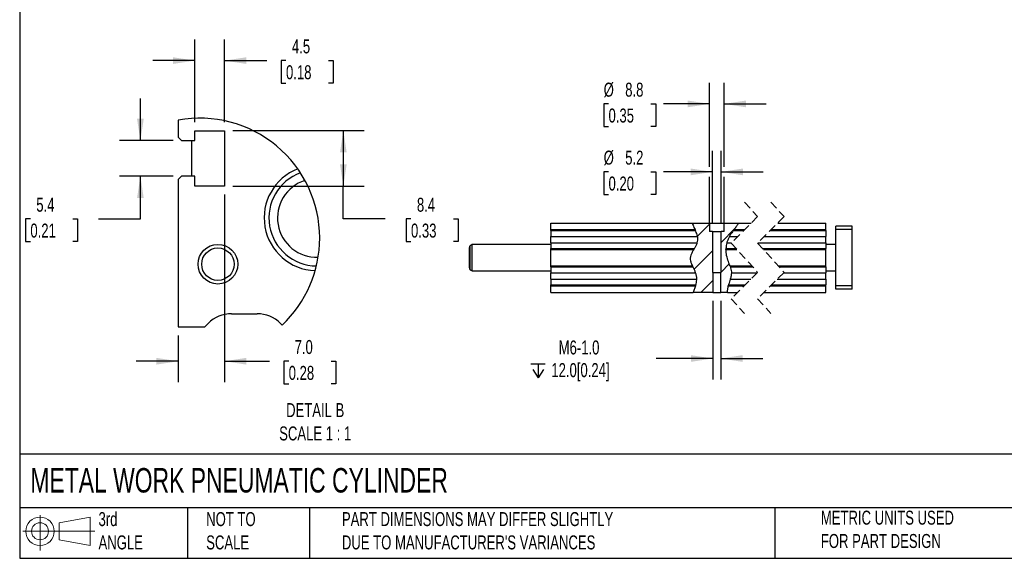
# Model space of a CAD drawing. Header units: millimetres. Extents: x 25 to 1092, y 25 to 838.
# Tile 1 of 4: x 25 to 621, y 25 to 351. Entities that reach past the tile are written whole.
import ezdxf

# ---------------------------------------------------------------- set-up
doc = ezdxf.new("R2010")
doc.units = ezdxf.units.MM
doc.header["$LTSCALE"] = 4
doc.linetypes.add('SLD-Dashed', pattern=[1.905, 1.27, -0.635])
doc.linetypes.add('SLD-Solid', pattern=[0])
doc.layers.add('DIMENSIONS', color=140, linetype='SLD-Solid', lineweight=25)
doc.layers.add('TEXT', color=140, linetype='SLD-Solid', lineweight=25)
doc.layers.add('HATCH', color=6, linetype='SLD-Solid')
doc.layers.add('SLD-DEFPOINTS', color=7, linetype='Continuous')
doc.styles.add('SLDTEXTSTYLE0', font='TXT', dxfattribs={"width": 0.7})
doc.dimstyles.new('SLDDIMSTYLE0', dxfattribs={"dimtxt": 8.632031, "dimasz": 13.208, "dimexe": 0, "dimexo": 0.0625, "dimgap": 2.158008, "dimtad": 0, "dimtih": 1, "dimtoh": 1, "dimrnd": 1e-09, "dimzin": 12, "dimdsep": 46, "dimtxsty": 'SLDTEXTSTYLE0', "dimsah": 1, "dimcen": 0.09, "dimadec": 0, "dimazin": 3, "dimtfac": 1, "dimtmove": 0, "dimatfit": 0, "dimfxl": 0, "dimfrac": 2, "dimtolj": 1, "dimtzin": 12, "dimarcsym": 0})
doc.dimstyles.new('SLDDIMSTYLE7', dxfattribs={"dimtxt": 8.632031, "dimasz": 13.208, "dimexe": 0, "dimexo": 0.0625, "dimgap": 2.158008, "dimtad": 0, "dimtih": 1, "dimtoh": 1, "dimlfac": 0.25, "dimrnd": 1e-09, "dimzin": 12, "dimdsep": 46, "dimtxsty": 'SLDTEXTSTYLE0', "dimsah": 1, "dimcen": 0.09, "dimadec": 0, "dimazin": 3, "dimtfac": 1, "dimtmove": 0, "dimatfit": 0, "dimfxl": 0, "dimfrac": 2, "dimtolj": 1, "dimtzin": 12, "dimarcsym": 0})
doc.dimstyles.new('SLDDIMSTYLE8', dxfattribs={"dimtxt": 8.632031, "dimasz": 13.208, "dimexe": 0, "dimexo": 0.0625, "dimgap": 2.158008, "dimtad": 0, "dimtih": 1, "dimtoh": 1, "dimlfac": 0.25, "dimrnd": 1e-09, "dimzin": 12, "dimdsep": 46, "dimtxsty": 'SLDTEXTSTYLE0', "dimsah": 1, "dimcen": 0.09, "dimadec": 0, "dimazin": 3, "dimtfac": 1, "dimtofl": 0, "dimtmove": 0, "dimatfit": 3, "dimfxl": 0, "dimfrac": 2, "dimtolj": 1, "dimtzin": 12, "dimarcsym": 0})
doc.dimstyles.new('SLDDIMSTYLE9', dxfattribs={"dimtxt": 8.632031, "dimasz": 13.208, "dimexe": 0, "dimexo": 0.0625, "dimgap": 2.158008, "dimtad": 0, "dimtih": 1, "dimtoh": 1, "dimlfac": 0.25, "dimrnd": 1e-09, "dimzin": 4, "dimdsep": 46, "dimtxsty": 'SLDTEXTSTYLE0', "dimsah": 1, "dimcen": 0.09, "dimadec": 0, "dimazin": 1, "dimtfac": 1, "dimtmove": 0, "dimatfit": 0, "dimfxl": 0, "dimfrac": 2, "dimtolj": 1, "dimtzin": 12, "dimarcsym": 0})

# ---------------------------------------------------------------- blocks, each defined once
blk = doc.blocks.new('Block11')
at = {"color": 7, "linetype": 'SLD-Solid', "lineweight": 18}
for p, q in [((10.35, 21.24), (10.35, 0)), ((21.92, 16.67), (40.7, 20.13)), ((40.7, 20.13), (40.7, 2.93)), ((21.92, 6.38), (21.92, 16.67)), ((0, 11.53), (43.49, 11.53)), ((21.92, 6.38), (40.7, 2.93))]:
    blk.add_line(p, q, dxfattribs=at)
for radius in [8.6, 5.14]:
    blk.add_circle((10.35, 11.53), radius, dxfattribs=at)
blk = doc.blocks.new('Block12')
at = {"layer": 'SLD-DEFPOINTS'}
blk.add_blockref('Block11', (0, 0), dxfattribs=at)
blk = doc.blocks.new('_D_23')
at = {"layer": 'DIMENSIONS'}
for p, q in [((444.82, 228.19), (444.82, 271.95)), ((450.02, 228.19), (450.02, 271.95)), ((381.87, 259.25), (378.97, 259.25)), ((378.97, 259.25), (378.97, 245.53)), ((407.52, 259.25), (410.42, 259.25)), ((410.42, 259.25), (410.42, 245.53)), ((444.82, 259.25), (415.25, 259.25)), ((450.02, 259.25), (475.42, 259.25)), ((378.97, 245.53), (381.87, 245.53)), ((410.42, 245.53), (407.52, 245.53))]:
    blk.add_line(p, q, dxfattribs=at)
for points in [[(444.82, 259.25), (431.61, 261.29), (431.61, 257.22)], [(450.02, 259.25), (463.23, 257.22), (463.23, 261.29)]]:
    blk.add_solid(points, dxfattribs=at)
at = {"layer": 'DIMENSIONS', "char_height": 8.467, "attachment_point": 1, "style": 'SLDTEXTSTYLE0'}
for s, insert in [('%%c', (378.94, 272.1)), ('5.2', (391.98, 272.1)), ('0.20', (381.87, 256.45))]:
    blk.add_mtext(s, dxfattribs=dict(at, insert=insert))
blk = doc.blocks.new('_D_24')
at = {"layer": 'DIMENSIONS'}
for p, q in [((443.02, 262.3), (443.02, 313.09)), ((451.82, 262.3), (451.82, 313.09)), ((381.87, 300.39), (378.97, 300.39)), ((378.97, 300.39), (378.97, 286.67)), ((407.52, 300.39), (410.42, 300.39)), ((410.42, 300.39), (410.42, 286.67)), ((443.02, 300.39), (415.25, 300.39)), ((451.82, 300.39), (477.22, 300.39)), ((378.97, 286.67), (381.87, 286.67)), ((410.42, 286.67), (407.52, 286.67)), ((443.02, 228.19), (443.02, 256.21)), ((451.82, 228.19), (451.82, 256.21))]:
    blk.add_line(p, q, dxfattribs=at)
for points in [[(443.02, 300.39), (429.81, 302.42), (429.81, 298.36)], [(451.82, 300.39), (465.03, 298.36), (465.03, 302.42)]]:
    blk.add_solid(points, dxfattribs=at)
at = {"layer": 'DIMENSIONS', "char_height": 8.467, "attachment_point": 1, "style": 'SLDTEXTSTYLE0'}
for s, insert in [('%%c', (378.94, 313.24)), ('8.8', (391.98, 313.24)), ('0.35', (381.87, 297.59))]:
    blk.add_mtext(s, dxfattribs=dict(at, insert=insert))
blk = doc.blocks.new('SW_SYMBOL_HOLE_DEPTH')
at = {"layer": 'DIMENSIONS', "color": 0}
for p, q in [((0, 3500), (3200, 3500)), ((400, 2220), (1600, 300)), ((1600, 3500), (1600, 300)), ((2800, 2220), (1600, 300))]:
    blk.add_line(p, q, dxfattribs=at)
blk = doc.blocks.new('_D_25')
at = {"layer": 'DIMENSIONS'}
for p, q in [((444.96, 181.23), (444.96, 133.61)), ((449.88, 181.23), (449.88, 133.61)), ((444.96, 146.31), (410.73, 146.31)), ((449.88, 146.31), (475.28, 146.31))]:
    blk.add_line(p, q, dxfattribs=at)
for points in [[(444.96, 146.31), (431.75, 148.34), (431.75, 144.28)], [(449.88, 146.31), (463.09, 144.28), (463.09, 148.34)]]:
    blk.add_solid(points, dxfattribs=at)
at = {"layer": 'DIMENSIONS', "xscale": 0.002688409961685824, "yscale": 0.002688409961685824, "zscale": 0.002688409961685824}
blk.add_blockref('SW_SYMBOL_HOLE_DEPTH', (334.9, 133.74), dxfattribs=at)
at = {"layer": 'DIMENSIONS', "char_height": 8.467, "attachment_point": 1, "style": 'SLDTEXTSTYLE0'}
for s, insert in [('M6-1.0', (351.7, 157.23)), ('12.0[0.24]', (347.25, 143.51))]:
    blk.add_mtext(s, dxfattribs=dict(at, insert=insert))
blk = doc.blocks.new('SW_HATCH_0')
at = {"layer": 'HATCH', "color": 0}
for p, q in [((0, 0), (7.25, 7.25)), ((14.25, -3.71), (22.56, 4.6)), ((-2.06, -20.02), (9.05, -8.91)), ((14.25, -21.67), (19.23, -16.69)), ((1.93, -33.99), (9.19, -26.73))]:
    blk.add_line(p, q, dxfattribs=at)
blk = doc.blocks.new('_D_30')
at = {"layer": 'DIMENSIONS'}
for p, q in [((98.47, 278.2), (98.47, 303.6)), ((118.32, 278.2), (85.77, 278.2)), ((118.32, 256.6), (85.77, 256.6)), ((98.47, 230.76), (98.47, 256.6)), ((31.86, 230.76), (28.96, 230.76)), ((28.96, 230.76), (28.96, 217.04)), ((57.51, 230.76), (60.41, 230.76)), ((60.41, 230.76), (60.41, 217.04)), ((73.07, 230.76), (98.47, 230.76)), ((28.96, 217.04), (31.86, 217.04)), ((60.41, 217.04), (57.51, 217.04))]:
    blk.add_line(p, q, dxfattribs=at)
for points in [[(98.47, 278.2), (100.5, 291.4), (96.44, 291.4)], [(98.47, 256.6), (96.44, 243.39), (100.5, 243.39)]]:
    blk.add_solid(points, dxfattribs=at)
at = {"layer": 'DIMENSIONS', "char_height": 8.467, "attachment_point": 1, "style": 'SLDTEXTSTYLE0'}
for s, insert in [('5.4', (35.45, 243.61)), ('0.21', (31.86, 227.96))]:
    blk.add_mtext(s, dxfattribs=dict(at, insert=insert))
blk = doc.blocks.new('_D_31')
at = {"layer": 'DIMENSIONS'}
for p, q in [((131.4, 289.28), (131.4, 339.3)), ((149.4, 289.28), (149.4, 339.3)), ((131.4, 326.6), (106, 326.6)), ((149.4, 326.6), (174.93, 326.6)), ((186.62, 326.6), (183.72, 326.6)), ((183.72, 326.6), (183.72, 312.88)), ((212.27, 326.6), (215.17, 326.6)), ((215.17, 326.6), (215.17, 312.88)), ((183.72, 312.88), (186.62, 312.88)), ((215.17, 312.88), (212.27, 312.88))]:
    blk.add_line(p, q, dxfattribs=at)
for points in [[(131.4, 326.6), (118.2, 328.63), (118.2, 324.57)], [(149.4, 326.6), (162.61, 324.57), (162.61, 328.63)]]:
    blk.add_solid(points, dxfattribs=at)
at = {"layer": 'DIMENSIONS', "char_height": 8.467, "attachment_point": 1, "style": 'SLDTEXTSTYLE0'}
for s, insert in [('4.5', (190.21, 339.44)), ('0.18', (186.62, 323.79))]:
    blk.add_mtext(s, dxfattribs=dict(at, insert=insert))
blk = doc.blocks.new('_D_32')
at = {"layer": 'DIMENSIONS'}
for p, q in [((154.48, 284.2), (234.03, 284.2)), ((221.33, 284.2), (221.33, 250.6)), ((154.48, 250.6), (234.03, 250.6)), ((221.33, 230.76), (221.33, 250.6)), ((246.73, 230.76), (221.33, 230.76)), ((262.29, 230.76), (259.39, 230.76)), ((259.39, 230.76), (259.39, 217.04)), ((287.94, 230.76), (290.84, 230.76)), ((290.84, 230.76), (290.84, 217.04)), ((259.39, 217.04), (262.29, 217.04)), ((290.84, 217.04), (287.94, 217.04))]:
    blk.add_line(p, q, dxfattribs=at)
for points in [[(221.33, 284.2), (219.3, 270.99), (223.36, 270.99)], [(221.33, 250.6), (223.36, 263.8), (219.3, 263.8)]]:
    blk.add_solid(points, dxfattribs=at)
at = {"layer": 'DIMENSIONS', "char_height": 8.467, "attachment_point": 1, "style": 'SLDTEXTSTYLE0'}
for s, insert in [('8.4', (265.88, 243.61)), ('0.33', (262.29, 227.96))]:
    blk.add_mtext(s, dxfattribs=dict(at, insert=insert))
blk = doc.blocks.new('_D_33')
at = {"layer": 'DIMENSIONS'}
for p, q in [((149.4, 245.52), (149.4, 131.96)), ((121.4, 160.32), (121.4, 131.96)), ((121.4, 144.66), (96, 144.66)), ((149.4, 144.66), (176.54, 144.66)), ((188.24, 144.66), (185.34, 144.66)), ((185.34, 144.66), (185.34, 130.94)), ((213.89, 144.66), (216.79, 144.66)), ((216.79, 144.66), (216.79, 130.94)), ((185.34, 130.94), (188.24, 130.94)), ((216.79, 130.94), (213.89, 130.94))]:
    blk.add_line(p, q, dxfattribs=at)
for points in [[(121.4, 144.66), (108.2, 146.69), (108.2, 142.62)], [(149.4, 144.66), (162.61, 142.62), (162.61, 146.69)]]:
    blk.add_solid(points, dxfattribs=at)
at = {"layer": 'DIMENSIONS', "char_height": 8.467, "attachment_point": 1, "style": 'SLDTEXTSTYLE0'}
for s, insert in [('7.0', (191.83, 157.5)), ('0.28', (188.24, 141.85))]:
    blk.add_mtext(s, dxfattribs=dict(at, insert=insert))

msp = doc.modelspace()

# ---------------------------------------------------------------- linework, layer by layer
for p, q in [((121.405, 290.513), (121.405, 280.196)), ((121.405, 280.196), (123.405, 278.196)), ((131.405, 284.196), (149.405, 284.196)), ((131.405, 278.196), (131.405, 284.196)), ((149.405, 284.196), (149.405, 250.596)), ((123.405, 278.196), (131.405, 278.196)), ((129.405, 278.196), (129.405, 256.596)), ((123.405, 256.596), (121.405, 254.596)), ((131.405, 256.596), (123.405, 256.596)), ((131.405, 250.596), (131.405, 256.596)), ((121.405, 254.596), (121.405, 165.396)), ((149.405, 250.596), (131.405, 250.596)), ((346.919, 224.312), (346.919, 228.312)), ((346.919, 228.312), (432.476, 228.312)), ((432.476, 228.312), (443.019, 228.312)), ((443.019, 228.312), (443.019, 223.112)), ((443.019, 228.312), (451.819, 228.312)), ((451.819, 223.112), (451.819, 228.312)), ((451.819, 228.312), (460.643, 228.312)), ((460.643, 228.312), (468.277, 228.312)), ((484.277, 228.312), (513.392, 228.312)), ((513.392, 224.312), (513.392, 228.312)), ((346.919, 224.312), (434.255, 224.312)), ((346.919, 223.776), (346.919, 224.312)), ((346.919, 223.776), (434.502, 223.776)), ((346.919, 223.776), (346.919, 220.241)), ((434.502, 223.776), (434.255, 224.312)), ((444.819, 223.112), (443.019, 223.112)), ((444.819, 223.112), (444.819, 198.312)), ((444.819, 223.112), (450.019, 223.112)), ((450.019, 198.312), (450.019, 223.112)), ((451.819, 223.112), (450.019, 223.112)), ((457.881, 224.312), (457.48, 223.776)), ((457.48, 223.776), (463.742, 223.776)), ((457.881, 224.312), (464.277, 224.312)), ((479.742, 223.776), (513.392, 223.776)), ((480.277, 224.312), (513.392, 224.312)), ((513.392, 223.776), (513.392, 224.312)), ((513.392, 223.776), (513.392, 220.241)), ((529.392, 226.312), (519.392, 226.312)), ((519.392, 224.312), (519.392, 226.312)), ((529.392, 224.312), (519.392, 224.312)), ((519.392, 190.312), (519.392, 224.312)), ((529.392, 224.312), (529.392, 226.312)), ((529.392, 190.312), (529.392, 224.312)), ((299.419, 215.312), (298.169, 214.59)), ((298.169, 200.034), (298.169, 214.59)), ((346.919, 215.312), (299.419, 215.312)), ((299.419, 199.312), (299.419, 215.312)), ((346.919, 220.241), (435.781, 220.241)), ((346.919, 216.383), (346.919, 220.241)), ((346.919, 216.383), (435.637, 216.383)), ((346.919, 216.383), (346.919, 212.847)), ((453.496, 216.383), (456.349, 216.383)), ((455.091, 220.241), (460.206, 220.241)), ((472.349, 216.383), (513.392, 216.383)), ((476.206, 220.241), (513.392, 220.241)), ((513.392, 216.383), (513.392, 220.241)), ((513.392, 216.383), (513.392, 212.847)), ((519.392, 215.312), (513.392, 215.312)), ((297.419, 213.291), (297.419, 201.333)), ((346.919, 212.312), (346.919, 212.847)), ((346.919, 212.847), (433.859, 212.847)), ((346.919, 202.312), (346.919, 212.312)), ((346.919, 212.312), (433.531, 212.312)), ((433.531, 212.312), (433.859, 212.847)), ((452.981, 212.847), (452.974, 212.312)), ((452.974, 212.312), (459.608, 212.312)), ((452.981, 212.847), (459.124, 212.847)), ((475.124, 212.847), (513.392, 212.847)), ((475.608, 212.312), (513.392, 212.312)), ((513.392, 212.312), (513.392, 212.847)), ((513.392, 202.312), (513.392, 212.312)), ((298.169, 200.034), (299.419, 199.312)), ((299.419, 199.312), (346.919, 199.312)), ((346.919, 202.312), (432.695, 202.312)), ((346.919, 201.776), (346.919, 202.312)), ((346.919, 201.776), (432.963, 201.776)), ((346.919, 201.776), (346.919, 198.241)), ((346.919, 198.241), (434.6, 198.241)), ((346.919, 194.383), (346.919, 198.241)), ((432.963, 201.776), (432.695, 202.312)), ((444.96, 198.312), (444.819, 198.312)), ((444.96, 198.312), (444.96, 186.312)), ((444.96, 198.312), (449.877, 198.312)), ((449.877, 186.312), (449.877, 198.312)), ((450.019, 198.312), (449.877, 198.312)), ((455.449, 202.312), (468.647, 202.312)), ((455.449, 202.312), (455.62, 201.776)), ((455.62, 201.776), (469.131, 201.776)), ((456.261, 198.241), (471.906, 198.241)), ((484.647, 202.312), (513.392, 202.312)), ((485.131, 201.776), (513.392, 201.776)), ((487.906, 198.241), (513.392, 198.241)), ((513.392, 201.776), (513.392, 202.312)), ((513.392, 201.776), (513.392, 198.241)), ((513.392, 199.312), (519.392, 199.312)), ((513.392, 194.383), (513.392, 198.241)), ((346.919, 194.383), (435.307, 194.383)), ((346.919, 194.383), (346.919, 190.847)), ((346.919, 190.312), (346.919, 190.847)), ((346.919, 190.847), (434.756, 190.847)), ((434.606, 190.312), (434.756, 190.847)), ((454.526, 190.847), (454.396, 190.312)), ((454.526, 190.847), (464.513, 190.847)), ((455.58, 194.383), (468.049, 194.383)), ((480.513, 190.847), (513.392, 190.847)), ((484.049, 194.383), (513.392, 194.383)), ((513.392, 194.383), (513.392, 190.847)), ((513.392, 190.312), (513.392, 190.847)), ((346.919, 186.312), (346.919, 190.312)), ((346.919, 190.312), (434.606, 190.312)), ((346.919, 186.312), (433.137, 186.312)), ((434.606, 190.312), (433.137, 186.312)), ((444.96, 186.312), (433.137, 186.312)), ((444.96, 186.312), (449.877, 186.312)), ((453.905, 186.312), (449.877, 186.312)), ((453.905, 186.312), (459.977, 186.312)), ((454.396, 190.312), (463.977, 190.312)), ((475.977, 186.312), (513.392, 186.312)), ((479.977, 190.312), (513.392, 190.312)), ((513.392, 186.312), (513.392, 190.312)), ((529.392, 190.312), (519.392, 190.312)), ((519.392, 188.312), (519.392, 190.312)), ((529.392, 188.312), (519.392, 188.312)), ((529.392, 188.312), (529.392, 190.312)), ((153.689, 173.396), (169.121, 173.396)), ((137.405, 165.396), (139.547, 167.538)), ((183.263, 167.538), (184.262, 166.539)), ((121.405, 165.396), (137.405, 165.396))]:
    msp.add_line(p, q)
at = {"color": 7, "linetype": 'SLD-Dashed', "lineweight": 18}
for p, q in [((464.127, 241.012), (472.127, 232.162)), ((480.127, 241.012), (488.127, 232.162)), ((472.127, 232.162), (456.127, 216.162)), ((488.127, 232.162), (472.127, 216.162)), ((456.127, 216.162), (472.127, 198.462)), ((472.127, 216.162), (488.127, 198.462)), ((472.127, 198.462), (456.127, 182.462)), ((488.127, 198.462), (472.127, 182.462)), ((456.127, 182.462), (464.127, 173.612)), ((472.127, 182.462), (480.127, 173.612))]:
    msp.add_line(p, q, dxfattribs=at)
for radius in [12, 9.834]:
    msp.add_circle((145.405, 203.396), radius)
for centre, radius, start, end in [((205.263, 231.372), 31.857, 111.217529, 268.224263), ((205.377, 231.403), 29.087, 110.192759, 269.266684), ((205.315, 231.352), 23.82, 107.603473, 271.792967), ((298.919, 213.291), 1.5, 119.998944, 180.000707), ((298.919, 201.333), 1.5, 179.999293, 240.001056), ((153.689, 153.396), 20, 89.999997, 134.999935), ((169.121, 153.396), 20, 45.000055, 90.000008)]:
    msp.add_arc(centre, radius, start, end)
for points, knots in [([(432.476, 228.312), (432.845, 227.427), (433.408, 226.08), (434.038, 224.764), (434.255, 224.312)], [0, 0, 0, 0, 0.6565194, 1, 1, 1, 1]), ([(457.881, 224.312), (458.341, 224.924), (459.219, 226.091), (460.147, 227.425), (460.565, 228.172), (460.643, 228.312)], [0, 0, 0, 0, 0.4725498, 0.9008953, 1, 1, 1, 1]), ([(435.781, 220.241), (435.626, 220.804), (435.333, 221.872), (434.839, 223.028), (434.563, 223.641), (434.502, 223.776)], [0, 0, 0, 0, 0.4646586, 0.8816154, 1, 1, 1, 1]), ([(457.48, 223.776), (457.271, 223.494), (456.821, 222.886), (455.994, 221.727), (455.437, 220.811), (455.091, 220.241)], [0, 0, 0, 0, 0.2471923, 0.5311917, 1, 1, 1, 1]), ([(433.859, 212.847), (434.16, 213.348), (434.771, 214.365), (435.353, 215.558), (435.593, 216.256), (435.637, 216.383)], [0, 0, 0, 0, 0.4417452, 0.8983643, 1, 1, 1, 1]), ([(435.637, 216.383), (435.77, 216.875), (436.007, 217.747), (436.001, 219.063), (435.855, 219.845), (435.781, 220.241)], [0, 0, 0, 0, 0.3895321, 0.691142, 1, 1, 1, 1]), ([(453.496, 216.383), (453.372, 215.857), (453.138, 214.86), (453.013, 213.67), (452.988, 213.017), (452.981, 212.847)], [0, 0, 0, 0, 0.4520517, 0.8575833, 1, 1, 1, 1]), ([(455.091, 220.241), (454.782, 219.653), (454.178, 218.505), (453.715, 217.183), (453.522, 216.478), (453.496, 216.383)], [0, 0, 0, 0, 0.4755473, 0.9294316, 1, 1, 1, 1]), ([(433.531, 212.312), (433.181, 211.74), (432.492, 210.617), (431.636, 208.903), (431.193, 207.102), (431.431, 205.289), (432.015, 203.716), (432.49, 202.735), (432.695, 202.312)], [0, 0, 0, 0, 0.1872642, 0.3674747, 0.5332181, 0.6958718, 0.8689048, 1, 1, 1, 1]), ([(455.449, 202.312), (455.135, 203.192), (454.393, 205.272), (453.234, 208.549), (453.06, 211.07), (452.974, 212.312)], [0, 0, 0, 0, 0.2710708, 0.6408412, 1, 1, 1, 1]), ([(434.6, 198.241), (434.357, 198.834), (433.897, 199.957), (433.299, 201.112), (433.002, 201.699), (432.963, 201.776)], [0, 0, 0, 0, 0.49343747, 0.93331673, 1, 1, 1, 1]), ([(435.307, 194.383), (435.282, 195.049), (435.232, 196.369), (434.81, 197.621), (434.6, 198.241)], [0, 0, 0, 0, 0.504628, 1, 1, 1, 1]), ([(456.261, 198.241), (456.221, 197.596), (456.139, 196.284), (455.768, 195.024), (455.58, 194.383)], [0, 0, 0, 0, 0.4917726, 1, 1, 1, 1]), ([(455.62, 201.776), (455.752, 201.32), (456.038, 200.329), (456.235, 199.137), (456.256, 198.411), (456.261, 198.241)], [0, 0, 0, 0, 0.39562882, 0.858284, 1, 1, 1, 1]), ([(434.756, 190.847), (434.869, 191.303), (435.114, 192.294), (435.276, 193.483), (435.301, 194.208), (435.307, 194.383)], [0, 0, 0, 0, 0.3930097, 0.8534336, 1, 1, 1, 1]), ([(455.58, 194.383), (455.403, 193.814), (455.069, 192.74), (454.711, 191.563), (454.552, 190.949), (454.526, 190.847)], [0, 0, 0, 0, 0.48463903, 0.91458184, 1, 1, 1, 1]), ([(453.905, 186.312), (453.939, 187.001), (454.005, 188.346), (454.268, 189.667), (454.396, 190.312)], [0, 0, 0, 0, 0.5121892, 1, 1, 1, 1])]:
    msp.add_open_spline(points, degree=3, knots=knots)
at = {"layer": 'SLD-DEFPOINTS'}
for start, end in [(359.999993, 100.45779), (313.314002, 360)]:
    msp.add_arc((134.557, 219.259), 72.457, start, end, dxfattribs=at)
at = {"layer": 'TEXT'}
for p, q in [((25.4, 838.2), (25.4, 25.4)), ((1092.2, 88.504), (25.4, 88.504)), ((1092.2, 55.88), (25.4, 55.88)), ((127, 55.88), (127, 25.4)), ((200.847, 55.88), (200.847, 25.4)), ((482.586, 55.88), (482.586, 25.4)), ((25.4, 25.4), (1092.2, 25.4))]:
    msp.add_line(p, q, dxfattribs=at)

# ---------------------------------------------------------------- block references
at = {"layer": 'HATCH'}
msp.add_blockref('SW_HATCH_0', (435.766, 220.304), dxfattribs=at)
at = {"layer": 'SLD-DEFPOINTS'}
msp.add_blockref('Block12', (27.352, 30.215), dxfattribs=at)

# ---------------------------------------------------------------- texts
at = {"layer": 'TEXT', "style": 'SLDTEXTSTYLE0'}
for s, insert, char_height, attachment_point in [('DETAIL B^JSCALE 1 : 1', (204.297, 119.315), 8.46667, 2), ('METAL WORK PNEUMATIC CYLINDER', (31.863, 80.026), 14.81667, 1), ('3rd^JANGLE', (73.129, 53.351), 8.4667, 1), ('METRIC UNITS USED ^JFOR PART DESIGN', (510.417, 54.224), 8.46667, 1), ('NOT TO^JSCALE', (138.301, 53.351), 8.46667, 1), ("PART DIMENSIONS MAY DIFFER SLIGHTLY ^JDUE TO MANUFACTURER'S VARIANCES", (220.477, 53.363), 8.46667, 1)]:
    msp.add_mtext(s, dxfattribs=dict(at, insert=insert, char_height=char_height, attachment_point=attachment_point))

# ---------------------------------------------------------------- dimensions: what is measured, and where the dimension line sits
at = {"layer": 'DIMENSIONS'}
for base, p1, p2, dimstyle, picture, middle in [((149.405, 326.597), (131.405, 284.196), (149.405, 284.196), 'SLDDIMSTYLE7', '_D_31', (199.447, 326.597)), ((121.405, 144.657), (149.405, 250.596), (121.405, 165.396), 'SLDDIMSTYLE9', '_D_33', (201.065, 144.657))]:
    dim = msp.add_linear_dim(base=base, p1=p1, p2=p2, dimstyle=dimstyle, dxfattribs=at)
    dim.commit()
    dim.dimension.update_dxf_attribs({"geometry": picture, "text_midpoint": middle, "dimtype": 160})
for base, p1, p2, text, picture, middle in [((443.019, 300.392), (451.819, 223.112), (443.019, 223.112), '%%c<>', '_D_24', (394.696, 300.392)), ((450.019, 259.254), (444.819, 223.112), (450.019, 223.112), '%%c<>', '_D_23', (394.696, 259.254)), ((449.877, 146.312), (444.96, 186.312), (449.877, 186.312), 'M6-1.0\\P{\\fGDT;x}12.0[0.24]', '_D_25', (371.85, 146.312))]:
    dim = msp.add_linear_dim(base=base, p1=p1, p2=p2, text=text, dimstyle='SLDDIMSTYLE0', dxfattribs=at)
    dim.commit()
    dim.dimension.update_dxf_attribs({"geometry": picture, "text_midpoint": middle, "dimtype": 160})
for base, p1, p2, dimstyle, picture, middle in [((98.468, 256.596), (123.405, 278.196), (123.405, 256.596), 'SLDDIMSTYLE7', '_D_30', (98.468, 230.763)), ((221.332, 250.596), (149.405, 284.196), (149.405, 250.596), 'SLDDIMSTYLE8', '_D_32', (221.332, 230.763))]:
    dim = msp.add_linear_dim(base=base, p1=p1, p2=p2, angle=90, dimstyle=dimstyle, dxfattribs=at)
    dim.commit()
    dim.dimension.update_dxf_attribs({"geometry": picture, "text_midpoint": middle, "dimtype": 160})

doc.saveas('drawing.dxf')
